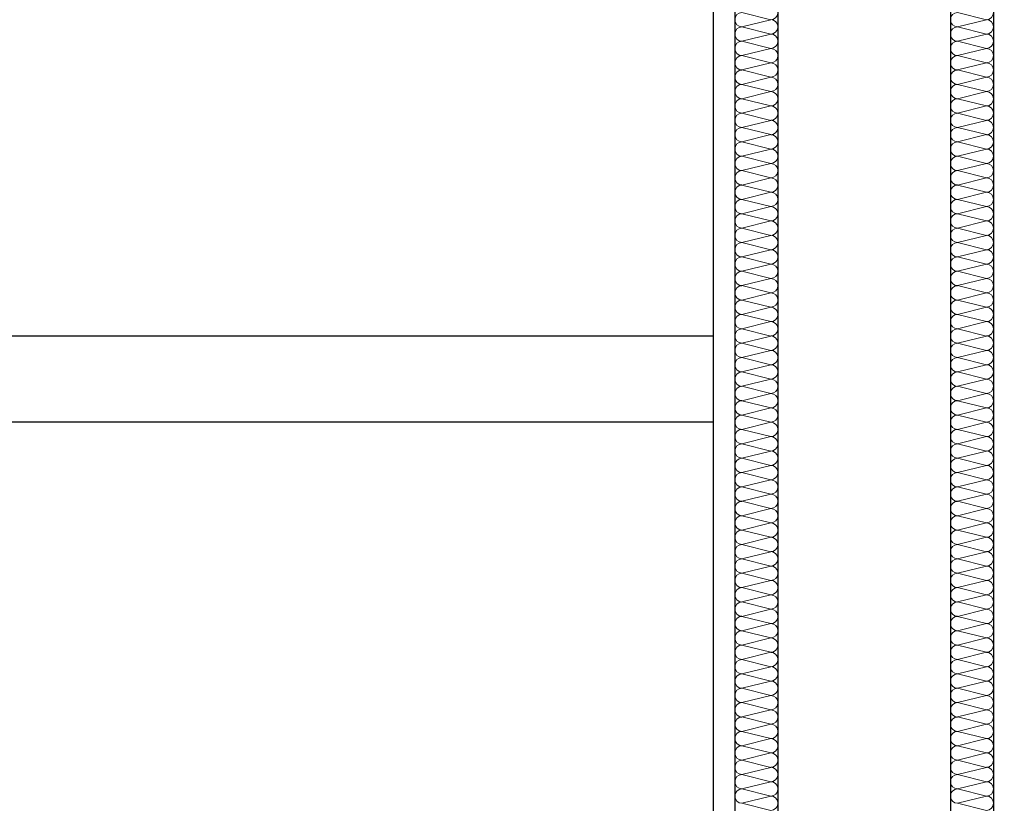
# Model space of a CAD drawing. Header units: metres. Extents: x -27.8 to 39.4, y -22.2 to 2.8.
# Tile 35 of 80: x 8 to 9.1, y -8.1 to -7.2. Entities that reach past the tile are written whole.
import ezdxf

# ---------------------------------------------------------------- set-up
doc = ezdxf.new("R2010")
doc.units = ezdxf.units.M
doc.header["$LTSCALE"] = 0.4
doc.header["$MEASUREMENT"] = 0
doc.layers.get('0').update_dxf_attribs({"color": 8, "lineweight": 9})
doc.layers.get('Defpoints').update_dxf_attribs({"color": 8, "lineweight": 9})
for name, color, linetype in [('Neubau_A-Installationswände', 8, 'Continuous'), ('Neubau_B-abgehängte Decke', 8, 'Continuous'), ('Neubau_T-Bemaßung', 8, 'Continuous')]:
    doc.layers.add(name, color=color, linetype=linetype)
doc.styles.add('ERSTELLTER_STIL_2', font='arial.ttf')
doc.dimstyles.new('ERSTELLTER_STIL__1', dxfattribs={"dimtxt": 0.0875, "dimasz": 0.059375, "dimexe": 0.18, "dimexo": 0.0625, "dimgap": 0, "dimtad": 1, "dimzin": 0, "dimdsep": 46, "dimtxsty": 'ERSTELLTER_STIL_2', "dimblk": 'ARROWHEAD_6', "dimblk1": 'ARROWHEAD_6', "dimblk2": 'ARROWHEAD_6', "dimcen": 0.09, "dimclrd": 7, "dimclre": 7, "dimclrt": 7, "dimazin": 0, "dimtfac": 1, "dimtdec": 4, "dimtmove": 0, "dimatfit": 3, "dimfxl": 1, "dimtolj": 1, "dimtzin": 0, "dimarcsym": 0})

# ---------------------------------------------------------------- blocks, each defined once
blk = doc.blocks.new('*X336', base_point=(4591.5834, -0.0469))
at = {"layer": 'Neubau_A-Installationswände', "color": 8, "linetype": 'Continuous', "lineweight": 9}
for p, q in [((4212.3622, 2.9198), (4212.3288, 2.9281)), ((4212.3622, 2.9198), (4212.3288, 2.9115)), ((4212.3622, 2.9031), (4212.3288, 2.9115)), ((4212.3622, 2.9031), (4212.3288, 2.8948)), ((4212.3622, 2.8865), (4212.3288, 2.8948)), ((4212.3622, 2.8865), (4212.3288, 2.8781)), ((4212.3622, 2.8698), (4212.3288, 2.8781)), ((4212.3622, 2.8698), (4212.3288, 2.8615)), ((4212.3622, 2.8531), (4212.3288, 2.8615)), ((4212.3622, 2.8531), (4212.3288, 2.8448)), ((4212.3622, 2.8365), (4212.3288, 2.8448)), ((4212.3622, 2.8365), (4212.3288, 2.8281)), ((4212.3622, 2.8198), (4212.3288, 2.8281)), ((4212.3622, 2.8198), (4212.3288, 2.8115)), ((4212.3622, 2.8031), (4212.3288, 2.8115)), ((4212.3622, 2.8031), (4212.3288, 2.7948)), ((4212.3622, 2.7865), (4212.3288, 2.7948)), ((4212.3622, 2.7865), (4212.3288, 2.7781)), ((4212.3622, 2.7698), (4212.3288, 2.7781)), ((4212.3622, 2.7698), (4212.3288, 2.7615)), ((4212.3622, 2.7531), (4212.3288, 2.7615)), ((4212.3622, 2.7531), (4212.3288, 2.7448)), ((4212.3622, 2.7365), (4212.3288, 2.7448)), ((4212.3622, 2.7365), (4212.3288, 2.7281)), ((4212.3622, 2.7198), (4212.3288, 2.7281)), ((4212.3622, 2.7198), (4212.3288, 2.7115)), ((4212.3622, 2.7031), (4212.3288, 2.7115)), ((4212.3622, 2.7031), (4212.3288, 2.6948)), ((4212.3622, 2.6865), (4212.3288, 2.6948)), ((4212.3622, 2.6865), (4212.3288, 2.6781)), ((4212.3622, 2.6698), (4212.3288, 2.6781)), ((4212.3622, 2.6698), (4212.3288, 2.6615)), ((4212.3622, 2.6531), (4212.3288, 2.6615)), ((4212.3622, 2.6531), (4212.3288, 2.6448)), ((4212.3622, 2.6365), (4212.3288, 2.6448)), ((4212.3622, 2.6365), (4212.3288, 2.6281)), ((4212.3622, 2.6198), (4212.3288, 2.6281)), ((4212.3622, 2.6198), (4212.3288, 2.6115)), ((4212.3622, 2.6031), (4212.3288, 2.6115)), ((4212.3622, 2.6031), (4212.3288, 2.5948)), ((4212.3622, 2.5865), (4212.3288, 2.5948)), ((4212.3622, 2.5865), (4212.3288, 2.5781)), ((4212.3622, 2.5698), (4212.3288, 2.5781)), ((4212.3622, 2.5698), (4212.3288, 2.5615)), ((4212.3622, 2.5531), (4212.3288, 2.5615)), ((4212.3622, 2.5531), (4212.3288, 2.5448)), ((4212.3622, 2.5365), (4212.3288, 2.5448)), ((4212.3622, 2.5365), (4212.3288, 2.5281)), ((4212.3622, 2.5198), (4212.3288, 2.5281)), ((4212.3622, 2.5198), (4212.3288, 2.5115)), ((4212.3622, 2.5031), (4212.3288, 2.5115)), ((4212.3622, 2.5031), (4212.3288, 2.4948)), ((4212.3622, 2.4865), (4212.3288, 2.4948)), ((4212.3622, 2.4865), (4212.3288, 2.4781)), ((4212.3622, 2.4698), (4212.3288, 2.4781)), ((4212.3622, 2.4698), (4212.3288, 2.4615)), ((4212.3622, 2.4531), (4212.3288, 2.4615)), ((4212.3622, 2.4531), (4212.3288, 2.4448)), ((4212.3622, 2.4365), (4212.3288, 2.4448)), ((4212.3622, 2.4365), (4212.3288, 2.4281)), ((4212.3622, 2.4198), (4212.3288, 2.4281)), ((4212.3622, 2.4198), (4212.3288, 2.4115)), ((4212.3622, 2.4031), (4212.3288, 2.4115)), ((4212.3622, 2.4031), (4212.3288, 2.3948)), ((4212.3622, 2.3865), (4212.3288, 2.3948)), ((4212.3622, 2.3865), (4212.3288, 2.3781)), ((4212.3622, 2.3698), (4212.3288, 2.3781)), ((4212.3622, 2.3698), (4212.3288, 2.3615)), ((4212.3622, 2.3531), (4212.3288, 2.3615)), ((4212.3622, 2.3531), (4212.3288, 2.3448)), ((4212.3622, 2.3365), (4212.3288, 2.3448)), ((4212.3622, 2.3365), (4212.3288, 2.3281)), ((4212.3622, 2.3198), (4212.3288, 2.3281)), ((4212.3622, 2.3198), (4212.3288, 2.3115)), ((4212.3622, 2.3031), (4212.3288, 2.3115)), ((4212.3622, 2.3031), (4212.3288, 2.2948)), ((4212.3622, 2.2865), (4212.3288, 2.2948)), ((4212.3622, 2.2865), (4212.3288, 2.2781)), ((4212.3622, 2.2698), (4212.3288, 2.2781)), ((4212.3622, 2.2698), (4212.3288, 2.2615)), ((4212.3622, 2.2531), (4212.3288, 2.2615)), ((4212.3622, 2.2531), (4212.3288, 2.2448)), ((4212.3622, 2.2365), (4212.3288, 2.2448)), ((4212.3622, 2.2365), (4212.3288, 2.2281)), ((4212.3622, 2.2198), (4212.3288, 2.2281)), ((4212.3622, 2.2198), (4212.3288, 2.2115)), ((4212.3622, 2.2031), (4212.3288, 2.2115)), ((4212.3622, 2.2031), (4212.3288, 2.1948)), ((4212.3622, 2.1865), (4212.3288, 2.1948)), ((4212.3622, 2.1865), (4212.3288, 2.1781)), ((4212.3622, 2.1698), (4212.3288, 2.1781)), ((4212.3622, 2.1698), (4212.3288, 2.1615)), ((4212.3622, 2.1531), (4212.3288, 2.1615)), ((4212.3622, 2.1531), (4212.3288, 2.1448)), ((4212.3622, 2.1365), (4212.3288, 2.1448)), ((4212.3622, 2.1365), (4212.3288, 2.1281)), ((4212.3622, 2.1198), (4212.3288, 2.1281)), ((4212.3622, 2.1198), (4212.3288, 2.1115)), ((4212.3622, 2.1031), (4212.3288, 2.1115)), ((4212.3622, 2.1031), (4212.3288, 2.0948)), ((4212.3622, 2.0865), (4212.3288, 2.0948)), ((4212.3622, 2.0865), (4212.3288, 2.0781)), ((4212.3622, 2.0698), (4212.3288, 2.0781)), ((4212.3622, 2.0698), (4212.3288, 2.0615)), ((4212.3622, 2.0531), (4212.3288, 2.0615)), ((4212.3622, 2.0531), (4212.3288, 2.0448)), ((4212.3622, 2.0365), (4212.3288, 2.0448)), ((4212.3622, 2.0365), (4212.3288, 2.0281)), ((4212.3622, 2.0198), (4212.3288, 2.0281)), ((4212.3622, 2.0198), (4212.3288, 2.0115)), ((4212.3622, 2.0031), (4212.3288, 2.0115))]:
    blk.add_line(p, q, dxfattribs=at)
for centre, start, end in [((4212.3288, 2.9198), 90, 180), ((4212.3622, 2.9281), 270, 0), ((4212.3288, 2.9198), 180, 270), ((4212.3622, 2.9115), 0, 90), ((4212.3288, 2.9031), 90, 180), ((4212.3288, 2.9031), 180, 270), ((4212.3622, 2.9115), 270, 0), ((4212.3622, 2.8948), 0, 90), ((4212.3288, 2.8865), 90, 180), ((4212.3622, 2.8948), 270, 0), ((4212.3288, 2.8865), 180, 270), ((4212.3288, 2.8698), 90, 180), ((4212.3622, 2.8781), 0, 90), ((4212.3622, 2.8781), 270, 0), ((4212.3288, 2.8698), 180, 270), ((4212.3622, 2.8615), 0, 90), ((4212.3288, 2.8531), 90, 180), ((4212.3622, 2.8615), 270, 0), ((4212.3288, 2.8531), 180, 270), ((4212.3288, 2.8365), 90, 180), ((4212.3622, 2.8448), 0, 90), ((4212.3622, 2.8448), 270, 0), ((4212.3288, 2.8365), 180, 270), ((4212.3622, 2.8281), 0, 90), ((4212.3288, 2.8198), 90, 180), ((4212.3622, 2.8281), 270, 0), ((4212.3288, 2.8198), 180, 270), ((4212.3288, 2.8031), 90, 180), ((4212.3622, 2.8115), 0, 90), ((4212.3622, 2.8115), 270, 0), ((4212.3288, 2.8031), 180, 270), ((4212.3622, 2.7948), 0, 90), ((4212.3288, 2.7865), 90, 180), ((4212.3288, 2.7865), 180, 270), ((4212.3622, 2.7948), 270, 0), ((4212.3622, 2.7781), 0, 90), ((4212.3288, 2.7698), 90, 180), ((4212.3622, 2.7781), 270, 0), ((4212.3288, 2.7698), 180, 270), ((4212.3622, 2.7615), 0, 90), ((4212.3288, 2.7531), 90, 180), ((4212.3288, 2.7531), 180, 270), ((4212.3622, 2.7615), 270, 0), ((4212.3622, 2.7448), 0, 90), ((4212.3288, 2.7365), 90, 180), ((4212.3622, 2.7448), 270, 0), ((4212.3288, 2.7365), 180, 270), ((4212.3622, 2.7281), 0, 90), ((4212.3288, 2.7198), 90, 180), ((4212.3288, 2.7198), 180, 270), ((4212.3622, 2.7281), 270, 0), ((4212.3622, 2.7115), 0, 90), ((4212.3288, 2.7031), 90, 180), ((4212.3622, 2.7115), 270, 0), ((4212.3288, 2.7031), 180, 270), ((4212.3288, 2.6865), 90, 180), ((4212.3622, 2.6948), 0, 90), ((4212.3622, 2.6948), 270, 0), ((4212.3288, 2.6865), 180, 270), ((4212.3622, 2.6781), 0, 90), ((4212.3288, 2.6698), 90, 180), ((4212.3622, 2.6781), 270, 0), ((4212.3288, 2.6698), 180, 270), ((4212.3288, 2.6531), 90, 180), ((4212.3622, 2.6615), 0, 90), ((4212.3622, 2.6615), 270, 0), ((4212.3288, 2.6531), 180, 270), ((4212.3622, 2.6448), 0, 90), ((4212.3288, 2.6365), 90, 180), ((4212.3622, 2.6448), 270, 0), ((4212.3288, 2.6365), 180, 270), ((4212.3288, 2.6198), 90, 180), ((4212.3622, 2.6281), 0, 90), ((4212.3622, 2.6281), 270, 0), ((4212.3288, 2.6198), 180, 270), ((4212.3622, 2.6115), 0, 90), ((4212.3288, 2.6031), 90, 180), ((4212.3622, 2.6115), 270, 0), ((4212.3288, 2.6031), 180, 270), ((4212.3288, 2.5865), 90, 180), ((4212.3622, 2.5948), 0, 90), ((4212.3622, 2.5948), 270, 0), ((4212.3288, 2.5865), 180, 270), ((4212.3622, 2.5781), 0, 90), ((4212.3288, 2.5698), 90, 180), ((4212.3288, 2.5698), 180, 270), ((4212.3622, 2.5781), 270, 0), ((4212.3622, 2.5615), 0, 90), ((4212.3288, 2.5531), 90, 180), ((4212.3622, 2.5615), 270, 0), ((4212.3288, 2.5531), 180, 270), ((4212.3622, 2.5448), 0, 90), ((4212.3288, 2.5365), 90, 180), ((4212.3288, 2.5365), 180, 270), ((4212.3622, 2.5448), 270, 0), ((4212.3622, 2.5281), 0, 90), ((4212.3288, 2.5198), 90, 180), ((4212.3622, 2.5281), 270, 0), ((4212.3288, 2.5198), 180, 270), ((4212.3622, 2.5115), 0, 90), ((4212.3288, 2.5031), 90, 180), ((4212.3288, 2.5031), 180, 270), ((4212.3622, 2.5115), 270, 0), ((4212.3622, 2.4948), 0, 90), ((4212.3288, 2.4865), 90, 180), ((4212.3622, 2.4948), 270, 0), ((4212.3288, 2.4865), 180, 270), ((4212.3288, 2.4698), 90, 180), ((4212.3622, 2.4781), 0, 90), ((4212.3622, 2.4781), 270, 0), ((4212.3288, 2.4698), 180, 270), ((4212.3622, 2.4615), 0, 90), ((4212.3288, 2.4531), 90, 180), ((4212.3622, 2.4615), 270, 0), ((4212.3288, 2.4531), 180, 270), ((4212.3288, 2.4365), 90, 180), ((4212.3622, 2.4448), 0, 90), ((4212.3622, 2.4448), 270, 0), ((4212.3288, 2.4365), 180, 270), ((4212.3622, 2.4281), 0, 90), ((4212.3288, 2.4198), 90, 180), ((4212.3622, 2.4281), 270, 0), ((4212.3288, 2.4198), 180, 270), ((4212.3288, 2.4031), 90, 180), ((4212.3622, 2.4115), 0, 90), ((4212.3622, 2.4115), 270, 0), ((4212.3288, 2.4031), 180, 270), ((4212.3622, 2.3948), 0, 90), ((4212.3288, 2.3865), 90, 180), ((4212.3288, 2.3865), 180, 270), ((4212.3622, 2.3948), 270, 0), ((4212.3622, 2.3781), 0, 90), ((4212.3288, 2.3698), 90, 180), ((4212.3622, 2.3781), 270, 0), ((4212.3288, 2.3698), 180, 270), ((4212.3622, 2.3615), 0, 90), ((4212.3288, 2.3531), 90, 180), ((4212.3288, 2.3531), 180, 270), ((4212.3622, 2.3615), 270, 0), ((4212.3622, 2.3448), 0, 90), ((4212.3288, 2.3365), 90, 180), ((4212.3622, 2.3448), 270, 0), ((4212.3288, 2.3365), 180, 270), ((4212.3622, 2.3281), 0, 90), ((4212.3288, 2.3198), 90, 180), ((4212.3288, 2.3198), 180, 270), ((4212.3622, 2.3281), 270, 0), ((4212.3622, 2.3115), 0, 90), ((4212.3288, 2.3031), 90, 180), ((4212.3622, 2.3115), 270, 0), ((4212.3288, 2.3031), 180, 270), ((4212.3622, 2.2948), 0, 90), ((4212.3288, 2.2865), 90, 180), ((4212.3288, 2.2865), 180, 270), ((4212.3622, 2.2948), 270, 0), ((4212.3622, 2.2781), 0, 90), ((4212.3288, 2.2698), 90, 180), ((4212.3622, 2.2781), 270, 0), ((4212.3288, 2.2698), 180, 270), ((4212.3288, 2.2531), 90, 180), ((4212.3622, 2.2615), 0, 90), ((4212.3622, 2.2615), 270, 0), ((4212.3288, 2.2531), 180, 270), ((4212.3622, 2.2448), 0, 90), ((4212.3288, 2.2365), 90, 180), ((4212.3622, 2.2448), 270, 0), ((4212.3288, 2.2365), 180, 270), ((4212.3288, 2.2198), 90, 180), ((4212.3622, 2.2281), 0, 90), ((4212.3622, 2.2281), 270, 0), ((4212.3288, 2.2198), 180, 270), ((4212.3622, 2.2115), 0, 90), ((4212.3288, 2.2031), 90, 180), ((4212.3622, 2.2115), 270, 0), ((4212.3288, 2.2031), 180, 270), ((4212.3288, 2.1865), 90, 180), ((4212.3622, 2.1948), 0, 90), ((4212.3622, 2.1948), 270, 0), ((4212.3288, 2.1865), 180, 270), ((4212.3622, 2.1781), 0, 90), ((4212.3288, 2.1698), 90, 180), ((4212.3288, 2.1698), 180, 270), ((4212.3622, 2.1781), 270, 0), ((4212.3622, 2.1615), 0, 90), ((4212.3288, 2.1531), 90, 180), ((4212.3622, 2.1615), 270, 0), ((4212.3288, 2.1531), 180, 270), ((4212.3622, 2.1448), 0, 90), ((4212.3288, 2.1365), 90, 180), ((4212.3288, 2.1365), 180, 270), ((4212.3622, 2.1448), 270, 0), ((4212.3622, 2.1281), 0, 90), ((4212.3288, 2.1198), 90, 180), ((4212.3622, 2.1281), 270, 0), ((4212.3288, 2.1198), 180, 270), ((4212.3622, 2.1115), 0, 90), ((4212.3288, 2.1031), 90, 180), ((4212.3288, 2.1031), 180, 270), ((4212.3622, 2.1115), 270, 0), ((4212.3622, 2.0948), 0, 90), ((4212.3288, 2.0865), 90, 180), ((4212.3622, 2.0948), 270, 0), ((4212.3288, 2.0865), 180, 270), ((4212.3288, 2.0698), 90, 180), ((4212.3622, 2.0781), 0, 90), ((4212.3622, 2.0781), 270, 0), ((4212.3288, 2.0698), 180, 270), ((4212.3622, 2.0615), 0, 90), ((4212.3288, 2.0531), 90, 180), ((4212.3622, 2.0615), 270, 0), ((4212.3288, 2.0531), 180, 270), ((4212.3288, 2.0365), 90, 180), ((4212.3622, 2.0448), 0, 90), ((4212.3622, 2.0448), 270, 0), ((4212.3288, 2.0365), 180, 270), ((4212.3622, 2.0281), 0, 90), ((4212.3288, 2.0198), 90, 180), ((4212.3622, 2.0281), 270, 0), ((4212.3288, 2.0198), 180, 270), ((4212.3622, 2.0115), 0, 90), ((4212.3622, 2.0115), 270, 0)]:
    blk.add_arc(centre, 0.00833, start, end, dxfattribs=at)
blk = doc.blocks.new('*X337', base_point=(4591.5834, -0.0469))
at = {"layer": 'Neubau_A-Installationswände', "color": 8, "linetype": 'Continuous', "lineweight": 9}
for p, q in [((4212.1122, 2.9198), (4212.0788, 2.9281)), ((4212.1122, 2.9198), (4212.0788, 2.9115)), ((4212.1122, 2.9031), (4212.0788, 2.9115)), ((4212.1122, 2.9031), (4212.0788, 2.8948)), ((4212.1122, 2.8865), (4212.0788, 2.8948)), ((4212.1122, 2.8865), (4212.0788, 2.8781)), ((4212.1122, 2.8698), (4212.0788, 2.8781)), ((4212.1122, 2.8698), (4212.0788, 2.8615)), ((4212.1122, 2.8531), (4212.0788, 2.8615)), ((4212.1122, 2.8531), (4212.0788, 2.8448)), ((4212.1122, 2.8365), (4212.0788, 2.8448)), ((4212.1122, 2.8365), (4212.0788, 2.8281)), ((4212.1122, 2.8198), (4212.0788, 2.8281)), ((4212.1122, 2.8198), (4212.0788, 2.8115)), ((4212.1122, 2.8031), (4212.0788, 2.8115)), ((4212.1122, 2.8031), (4212.0788, 2.7948)), ((4212.1122, 2.7865), (4212.0788, 2.7948)), ((4212.1122, 2.7865), (4212.0788, 2.7781)), ((4212.1122, 2.7698), (4212.0788, 2.7781)), ((4212.1122, 2.7698), (4212.0788, 2.7615)), ((4212.1122, 2.7531), (4212.0788, 2.7615)), ((4212.1122, 2.7531), (4212.0788, 2.7448)), ((4212.1122, 2.7365), (4212.0788, 2.7448)), ((4212.1122, 2.7365), (4212.0788, 2.7281)), ((4212.1122, 2.7198), (4212.0788, 2.7281)), ((4212.1122, 2.7198), (4212.0788, 2.7115)), ((4212.1122, 2.7031), (4212.0788, 2.7115)), ((4212.1122, 2.7031), (4212.0788, 2.6948)), ((4212.1122, 2.6865), (4212.0788, 2.6948)), ((4212.1122, 2.6865), (4212.0788, 2.6781)), ((4212.1122, 2.6698), (4212.0788, 2.6781)), ((4212.1122, 2.6698), (4212.0788, 2.6615)), ((4212.1122, 2.6531), (4212.0788, 2.6615)), ((4212.1122, 2.6531), (4212.0788, 2.6448)), ((4212.1122, 2.6365), (4212.0788, 2.6448)), ((4212.1122, 2.6365), (4212.0788, 2.6281)), ((4212.1122, 2.6198), (4212.0788, 2.6281)), ((4212.1122, 2.6198), (4212.0788, 2.6115)), ((4212.1122, 2.6031), (4212.0788, 2.6115)), ((4212.1122, 2.6031), (4212.0788, 2.5948)), ((4212.1122, 2.5865), (4212.0788, 2.5948)), ((4212.1122, 2.5865), (4212.0788, 2.5781)), ((4212.1122, 2.5698), (4212.0788, 2.5781)), ((4212.1122, 2.5698), (4212.0788, 2.5615)), ((4212.1122, 2.5531), (4212.0788, 2.5615)), ((4212.1122, 2.5531), (4212.0788, 2.5448)), ((4212.1122, 2.5365), (4212.0788, 2.5448)), ((4212.1122, 2.5365), (4212.0788, 2.5281)), ((4212.1122, 2.5198), (4212.0788, 2.5281)), ((4212.1122, 2.5198), (4212.0788, 2.5115)), ((4212.1122, 2.5031), (4212.0788, 2.5115)), ((4212.1122, 2.5031), (4212.0788, 2.4948)), ((4212.1122, 2.4865), (4212.0788, 2.4948)), ((4212.1122, 2.4865), (4212.0788, 2.4781)), ((4212.1122, 2.4698), (4212.0788, 2.4781)), ((4212.1122, 2.4698), (4212.0788, 2.4615)), ((4212.1122, 2.4531), (4212.0788, 2.4615)), ((4212.1122, 2.4531), (4212.0788, 2.4448)), ((4212.1122, 2.4365), (4212.0788, 2.4448)), ((4212.1122, 2.4365), (4212.0788, 2.4281)), ((4212.1122, 2.4198), (4212.0788, 2.4281)), ((4212.1122, 2.4198), (4212.0788, 2.4115)), ((4212.1122, 2.4031), (4212.0788, 2.4115)), ((4212.1122, 2.4031), (4212.0788, 2.3948)), ((4212.1122, 2.3865), (4212.0788, 2.3948)), ((4212.1122, 2.3865), (4212.0788, 2.3781)), ((4212.1122, 2.3698), (4212.0788, 2.3781)), ((4212.1122, 2.3698), (4212.0788, 2.3615)), ((4212.1122, 2.3531), (4212.0788, 2.3615)), ((4212.1122, 2.3531), (4212.0788, 2.3448)), ((4212.1122, 2.3365), (4212.0788, 2.3448)), ((4212.1122, 2.3365), (4212.0788, 2.3281)), ((4212.1122, 2.3198), (4212.0788, 2.3281)), ((4212.1122, 2.3198), (4212.0788, 2.3115)), ((4212.1122, 2.3031), (4212.0788, 2.3115)), ((4212.1122, 2.3031), (4212.0788, 2.2948)), ((4212.1122, 2.2865), (4212.0788, 2.2948)), ((4212.1122, 2.2865), (4212.0788, 2.2781)), ((4212.1122, 2.2698), (4212.0788, 2.2781)), ((4212.1122, 2.2698), (4212.0788, 2.2615)), ((4212.1122, 2.2531), (4212.0788, 2.2615)), ((4212.1122, 2.2531), (4212.0788, 2.2448)), ((4212.1122, 2.2365), (4212.0788, 2.2448)), ((4212.1122, 2.2365), (4212.0788, 2.2281)), ((4212.1122, 2.2198), (4212.0788, 2.2281)), ((4212.1122, 2.2198), (4212.0788, 2.2115)), ((4212.1122, 2.2031), (4212.0788, 2.2115)), ((4212.1122, 2.2031), (4212.0788, 2.1948)), ((4212.1122, 2.1865), (4212.0788, 2.1948)), ((4212.1122, 2.1865), (4212.0788, 2.1781)), ((4212.1122, 2.1698), (4212.0788, 2.1781)), ((4212.1122, 2.1698), (4212.0788, 2.1615)), ((4212.1122, 2.1531), (4212.0788, 2.1615)), ((4212.1122, 2.1531), (4212.0788, 2.1448)), ((4212.1122, 2.1365), (4212.0788, 2.1448)), ((4212.1122, 2.1365), (4212.0788, 2.1281)), ((4212.1122, 2.1198), (4212.0788, 2.1281)), ((4212.1122, 2.1198), (4212.0788, 2.1115)), ((4212.1122, 2.1031), (4212.0788, 2.1115)), ((4212.1122, 2.1031), (4212.0788, 2.0948)), ((4212.1122, 2.0865), (4212.0788, 2.0948)), ((4212.1122, 2.0865), (4212.0788, 2.0781)), ((4212.1122, 2.0698), (4212.0788, 2.0781)), ((4212.1122, 2.0698), (4212.0788, 2.0615)), ((4212.1122, 2.0531), (4212.0788, 2.0615)), ((4212.1122, 2.0531), (4212.0788, 2.0448)), ((4212.1122, 2.0365), (4212.0788, 2.0448)), ((4212.1122, 2.0365), (4212.0788, 2.0281)), ((4212.1122, 2.0198), (4212.0788, 2.0281)), ((4212.1122, 2.0198), (4212.0788, 2.0115)), ((4212.1122, 2.0031), (4212.0788, 2.0115))]:
    blk.add_line(p, q, dxfattribs=at)
for centre, start, end in [((4212.0788, 2.9198), 90, 180), ((4212.1122, 2.9281), 270, 0), ((4212.0788, 2.9198), 180, 270), ((4212.1122, 2.9115), 0, 90), ((4212.0788, 2.9031), 90, 180), ((4212.0788, 2.9031), 180, 270), ((4212.1122, 2.9115), 270, 0), ((4212.1122, 2.8948), 0, 90), ((4212.0788, 2.8865), 90, 180), ((4212.1122, 2.8948), 270, 0), ((4212.0788, 2.8865), 180, 270), ((4212.0788, 2.8698), 90, 180), ((4212.1122, 2.8781), 0, 90), ((4212.1122, 2.8781), 270, 0), ((4212.0788, 2.8698), 180, 270), ((4212.1122, 2.8615), 0, 90), ((4212.0788, 2.8531), 90, 180), ((4212.1122, 2.8615), 270, 0), ((4212.0788, 2.8531), 180, 270), ((4212.0788, 2.8365), 90, 180), ((4212.1122, 2.8448), 0, 90), ((4212.1122, 2.8448), 270, 0), ((4212.0788, 2.8365), 180, 270), ((4212.1122, 2.8281), 0, 90), ((4212.0788, 2.8198), 90, 180), ((4212.1122, 2.8281), 270, 0), ((4212.0788, 2.8198), 180, 270), ((4212.0788, 2.8031), 90, 180), ((4212.1122, 2.8115), 0, 90), ((4212.1122, 2.8115), 270, 0), ((4212.0788, 2.8031), 180, 270), ((4212.1122, 2.7948), 0, 90), ((4212.0788, 2.7865), 90, 180), ((4212.0788, 2.7865), 180, 270), ((4212.1122, 2.7948), 270, 0), ((4212.1122, 2.7781), 0, 90), ((4212.0788, 2.7698), 90, 180), ((4212.1122, 2.7781), 270, 0), ((4212.0788, 2.7698), 180, 270), ((4212.1122, 2.7615), 0, 90), ((4212.0788, 2.7531), 90, 180), ((4212.0788, 2.7531), 180, 270), ((4212.1122, 2.7615), 270, 0), ((4212.1122, 2.7448), 0, 90), ((4212.0788, 2.7365), 90, 180), ((4212.1122, 2.7448), 270, 0), ((4212.0788, 2.7365), 180, 270), ((4212.1122, 2.7281), 0, 90), ((4212.0788, 2.7198), 90, 180), ((4212.0788, 2.7198), 180, 270), ((4212.1122, 2.7281), 270, 0), ((4212.1122, 2.7115), 0, 90), ((4212.0788, 2.7031), 90, 180), ((4212.1122, 2.7115), 270, 0), ((4212.0788, 2.7031), 180, 270), ((4212.0788, 2.6865), 90, 180), ((4212.1122, 2.6948), 0, 90), ((4212.1122, 2.6948), 270, 0), ((4212.0788, 2.6865), 180, 270), ((4212.1122, 2.6781), 0, 90), ((4212.0788, 2.6698), 90, 180), ((4212.1122, 2.6781), 270, 0), ((4212.0788, 2.6698), 180, 270), ((4212.0788, 2.6531), 90, 180), ((4212.1122, 2.6615), 0, 90), ((4212.1122, 2.6615), 270, 0), ((4212.0788, 2.6531), 180, 270), ((4212.1122, 2.6448), 0, 90), ((4212.0788, 2.6365), 90, 180), ((4212.1122, 2.6448), 270, 0), ((4212.0788, 2.6365), 180, 270), ((4212.0788, 2.6198), 90, 180), ((4212.1122, 2.6281), 0, 90), ((4212.1122, 2.6281), 270, 0), ((4212.0788, 2.6198), 180, 270), ((4212.1122, 2.6115), 0, 90), ((4212.0788, 2.6031), 90, 180), ((4212.1122, 2.6115), 270, 0), ((4212.0788, 2.6031), 180, 270), ((4212.0788, 2.5865), 90, 180), ((4212.1122, 2.5948), 0, 90), ((4212.1122, 2.5948), 270, 0), ((4212.0788, 2.5865), 180, 270), ((4212.1122, 2.5781), 0, 90), ((4212.0788, 2.5698), 90, 180), ((4212.0788, 2.5698), 180, 270), ((4212.1122, 2.5781), 270, 0), ((4212.1122, 2.5615), 0, 90), ((4212.0788, 2.5531), 90, 180), ((4212.1122, 2.5615), 270, 0), ((4212.0788, 2.5531), 180, 270), ((4212.1122, 2.5448), 0, 90), ((4212.0788, 2.5365), 90, 180), ((4212.0788, 2.5365), 180, 270), ((4212.1122, 2.5448), 270, 0), ((4212.1122, 2.5281), 0, 90), ((4212.0788, 2.5198), 90, 180), ((4212.1122, 2.5281), 270, 0), ((4212.0788, 2.5198), 180, 270), ((4212.1122, 2.5115), 0, 90), ((4212.0788, 2.5031), 90, 180), ((4212.0788, 2.5031), 180, 270), ((4212.1122, 2.5115), 270, 0), ((4212.1122, 2.4948), 0, 90), ((4212.0788, 2.4865), 90, 180), ((4212.1122, 2.4948), 270, 0), ((4212.0788, 2.4865), 180, 270), ((4212.0788, 2.4698), 90, 180), ((4212.1122, 2.4781), 0, 90), ((4212.1122, 2.4781), 270, 0), ((4212.0788, 2.4698), 180, 270), ((4212.1122, 2.4615), 0, 90), ((4212.0788, 2.4531), 90, 180), ((4212.1122, 2.4615), 270, 0), ((4212.0788, 2.4531), 180, 270), ((4212.0788, 2.4365), 90, 180), ((4212.1122, 2.4448), 0, 90), ((4212.1122, 2.4448), 270, 0), ((4212.0788, 2.4365), 180, 270), ((4212.1122, 2.4281), 0, 90), ((4212.0788, 2.4198), 90, 180), ((4212.1122, 2.4281), 270, 0), ((4212.0788, 2.4198), 180, 270), ((4212.0788, 2.4031), 90, 180), ((4212.1122, 2.4115), 0, 90), ((4212.1122, 2.4115), 270, 0), ((4212.0788, 2.4031), 180, 270), ((4212.1122, 2.3948), 0, 90), ((4212.0788, 2.3865), 90, 180), ((4212.0788, 2.3865), 180, 270), ((4212.1122, 2.3948), 270, 0), ((4212.1122, 2.3781), 0, 90), ((4212.0788, 2.3698), 90, 180), ((4212.1122, 2.3781), 270, 0), ((4212.0788, 2.3698), 180, 270), ((4212.1122, 2.3615), 0, 90), ((4212.0788, 2.3531), 90, 180), ((4212.0788, 2.3531), 180, 270), ((4212.1122, 2.3615), 270, 0), ((4212.1122, 2.3448), 0, 90), ((4212.0788, 2.3365), 90, 180), ((4212.1122, 2.3448), 270, 0), ((4212.0788, 2.3365), 180, 270), ((4212.1122, 2.3281), 0, 90), ((4212.0788, 2.3198), 90, 180), ((4212.0788, 2.3198), 180, 270), ((4212.1122, 2.3281), 270, 0), ((4212.1122, 2.3115), 0, 90), ((4212.0788, 2.3031), 90, 180), ((4212.1122, 2.3115), 270, 0), ((4212.0788, 2.3031), 180, 270), ((4212.1122, 2.2948), 0, 90), ((4212.0788, 2.2865), 90, 180), ((4212.0788, 2.2865), 180, 270), ((4212.1122, 2.2948), 270, 0), ((4212.1122, 2.2781), 0, 90), ((4212.0788, 2.2698), 90, 180), ((4212.1122, 2.2781), 270, 0), ((4212.0788, 2.2698), 180, 270), ((4212.0788, 2.2531), 90, 180), ((4212.1122, 2.2615), 0, 90), ((4212.1122, 2.2615), 270, 0), ((4212.0788, 2.2531), 180, 270), ((4212.1122, 2.2448), 0, 90), ((4212.0788, 2.2365), 90, 180), ((4212.1122, 2.2448), 270, 0), ((4212.0788, 2.2365), 180, 270), ((4212.0788, 2.2198), 90, 180), ((4212.1122, 2.2281), 0, 90), ((4212.1122, 2.2281), 270, 0), ((4212.0788, 2.2198), 180, 270), ((4212.1122, 2.2115), 0, 90), ((4212.0788, 2.2031), 90, 180), ((4212.1122, 2.2115), 270, 0), ((4212.0788, 2.2031), 180, 270), ((4212.0788, 2.1865), 90, 180), ((4212.1122, 2.1948), 0, 90), ((4212.1122, 2.1948), 270, 0), ((4212.0788, 2.1865), 180, 270), ((4212.1122, 2.1781), 0, 90), ((4212.0788, 2.1698), 90, 180), ((4212.0788, 2.1698), 180, 270), ((4212.1122, 2.1781), 270, 0), ((4212.1122, 2.1615), 0, 90), ((4212.0788, 2.1531), 90, 180), ((4212.1122, 2.1615), 270, 0), ((4212.0788, 2.1531), 180, 270), ((4212.1122, 2.1448), 0, 90), ((4212.0788, 2.1365), 90, 180), ((4212.0788, 2.1365), 180, 270), ((4212.1122, 2.1448), 270, 0), ((4212.1122, 2.1281), 0, 90), ((4212.0788, 2.1198), 90, 180), ((4212.1122, 2.1281), 270, 0), ((4212.0788, 2.1198), 180, 270), ((4212.1122, 2.1115), 0, 90), ((4212.0788, 2.1031), 90, 180), ((4212.0788, 2.1031), 180, 270), ((4212.1122, 2.1115), 270, 0), ((4212.1122, 2.0948), 0, 90), ((4212.0788, 2.0865), 90, 180), ((4212.1122, 2.0948), 270, 0), ((4212.0788, 2.0865), 180, 270), ((4212.0788, 2.0698), 90, 180), ((4212.1122, 2.0781), 0, 90), ((4212.1122, 2.0781), 270, 0), ((4212.0788, 2.0698), 180, 270), ((4212.1122, 2.0615), 0, 90), ((4212.0788, 2.0531), 90, 180), ((4212.1122, 2.0615), 270, 0), ((4212.0788, 2.0531), 180, 270), ((4212.0788, 2.0365), 90, 180), ((4212.1122, 2.0448), 0, 90), ((4212.1122, 2.0448), 270, 0), ((4212.0788, 2.0365), 180, 270), ((4212.1122, 2.0281), 0, 90), ((4212.0788, 2.0198), 90, 180), ((4212.1122, 2.0281), 270, 0), ((4212.0788, 2.0198), 180, 270), ((4212.1122, 2.0115), 0, 90), ((4212.1122, 2.0115), 270, 0)]:
    blk.add_arc(centre, 0.00833, start, end, dxfattribs=at)
blk = doc.blocks.new('ARROWHEAD_6')
at = {"color": 0, "linetype": 'Continuous', "lineweight": 0}
for p, q in [((-0.5, -0.5), (0.5, 0.5)), ((0, 0), (-1, 0))]:
    blk.add_line(p, q, dxfattribs=at)
blk = doc.blocks.new('*D398')
at = {"layer": 'Defpoints', "color": 0, "linetype": 'Continuous', "transparency": 16777216}
for p in [(11.5331, -6.495), (23.73, -6.495), (-0.3, -10.355)]:
    blk.add_point(p, dxfattribs=at)
at = {"layer": 'Neubau_T-Bemaßung', "linetype": 'Continuous', "lineweight": -2, "transparency": 16777216}
for p, q in [((23.6675, -6.495), (11.3531, -6.495)), ((11.5331, -6.5544), (11.5331, -8.3149)), ((11.5331, -10.2956), (11.5331, -8.5421)), ((-0.2375, -10.355), (11.7131, -10.355))]:
    blk.add_line(p, q, dxfattribs=at)
at = {"layer": 'Neubau_T-Bemaßung', "linetype": 'Continuous', "lineweight": -2, "transparency": 16777216, "xscale": 0.059375, "yscale": 0.059375, "zscale": 0.059375}
for p, rotation in [((11.5331, -6.495), 90), ((11.5331, -10.355), 270)]:
    blk.add_blockref('ARROWHEAD_6', p, dxfattribs=dict(at, rotation=rotation))
at = {"layer": 'Neubau_T-Bemaßung', "linetype": 'Continuous', "transparency": 16777216, "insert": (11.5331, -8.4285), "char_height": 0.0875, "attachment_point": 5, "rotation": 90, "style": 'ERSTELLTER_STIL_2'}
blk.add_mtext('\\A1;3.86', dxfattribs=at)
blk = doc.blocks.new('*D406')
at = {"layer": 'Defpoints', "color": 0, "linetype": 'Continuous', "transparency": 16777216}
for p in [(1.5934, -6.825), (7.9525, -6.825), (33.092, -10.175)]:
    blk.add_point(p, dxfattribs=at)
at = {"layer": 'Neubau_T-Bemaßung', "linetype": 'Continuous', "lineweight": -2, "transparency": 16777216}
for p, q in [((7.89, -6.825), (1.4134, -6.825)), ((1.5934, -6.8844), (1.5934, -8.3896)), ((1.5934, -10.1156), (1.5934, -8.6174)), ((33.0295, -10.175), (1.4134, -10.175))]:
    blk.add_line(p, q, dxfattribs=at)
at = {"layer": 'Neubau_T-Bemaßung', "linetype": 'Continuous', "lineweight": -2, "transparency": 16777216, "xscale": 0.059375, "yscale": 0.059375, "zscale": 0.059375}
for p, rotation in [((1.5934, -6.825), 90), ((1.5934, -10.175), 270)]:
    blk.add_blockref('ARROWHEAD_6', p, dxfattribs=dict(at, rotation=rotation))
at = {"layer": 'Neubau_T-Bemaßung', "linetype": 'Continuous', "transparency": 16777216, "insert": (1.5934, -8.5035), "char_height": 0.0875, "attachment_point": 5, "rotation": 90, "style": 'ERSTELLTER_STIL_2'}
blk.add_mtext('\\A1;3.35', dxfattribs=at)
blk = doc.blocks.new('*D418')
at = {"layer": 'Defpoints', "color": 0, "linetype": 'Continuous', "transparency": 16777216}
for p in [(1.9434, -6.495), (23.73, -6.495), (-0.3, -10.355)]:
    blk.add_point(p, dxfattribs=at)
at = {"layer": 'Neubau_T-Bemaßung', "linetype": 'Continuous', "lineweight": -2, "transparency": 16777216}
for p, q in [((23.6675, -6.495), (1.7634, -6.495)), ((1.9434, -6.5544), (1.9434, -8.3149)), ((1.9434, -10.2956), (1.9434, -8.5421)), ((-0.2375, -10.355), (2.1234, -10.355))]:
    blk.add_line(p, q, dxfattribs=at)
at = {"layer": 'Neubau_T-Bemaßung', "linetype": 'Continuous', "lineweight": -2, "transparency": 16777216, "xscale": 0.059375, "yscale": 0.059375, "zscale": 0.059375}
for p, rotation in [((1.9434, -6.495), 90), ((1.9434, -10.355), 270)]:
    blk.add_blockref('ARROWHEAD_6', p, dxfattribs=dict(at, rotation=rotation))
at = {"layer": 'Neubau_T-Bemaßung', "linetype": 'Continuous', "transparency": 16777216, "insert": (1.9434, -8.4285), "char_height": 0.0875, "attachment_point": 5, "rotation": 90, "style": 'ERSTELLTER_STIL_2'}
blk.add_mtext('\\A1;3.86', dxfattribs=at)

msp = doc.modelspace()

# ---------------------------------------------------------------- linework, layer by layer
at = {"layer": 'Neubau_A-Installationswände', "linetype": 'Continuous'}
for p, q in [((8.78, -6.495), (8.78, -7.575)), ((8.805, -6.495), (8.805, -10.355)), ((8.855, -6.495), (8.855, -10.355)), ((9.055, -6.495), (9.055, -10.355)), ((9.105, -6.495), (9.105, -10.355)), ((8.78, -7.675), (8.78, -9.775))]:
    msp.add_line(p, q, dxfattribs=at)
at = {"layer": 'Neubau_B-abgehängte Decke', "linetype": 'Continuous'}
for p, q in [((8.78, -7.575), (6.85, -7.575)), ((8.78, -7.575), (8.78, -7.675)), ((8.78, -7.675), (6.85, -7.675))]:
    msp.add_line(p, q, dxfattribs=at)

# ---------------------------------------------------------------- block references
at = {"layer": 'Neubau_A-Installationswände'}
for name in ['*X337', '*X336']:
    msp.add_blockref(name, (388.3179, -10.175), dxfattribs=at)

# ---------------------------------------------------------------- dimensions: what is measured, and where the dimension line sits
at = {"layer": 'Neubau_T-Bemaßung', "linetype": 'Continuous'}
for base, p1, p2, picture, middle in [((11.5331, -6.495), (-0.3, -10.355), (23.73, -6.495), '*D398', (11.5331, -8.4285)), ((1.9434, -6.495), (-0.3, -10.355), (23.73, -6.495), '*D418', (1.9434, -8.4285)), ((1.5934, -6.825), (33.092, -10.175), (7.9525, -6.825), '*D406', (1.5934, -8.5035))]:
    dim = msp.add_linear_dim(base=base, p1=p1, p2=p2, angle=90, dimstyle='ERSTELLTER_STIL__1', override={"dimclrd": 256, "dimclre": 256, "dimclrt": 256}, dxfattribs=at)
    dim.commit()
    dim.dimension.update_dxf_attribs({"geometry": picture, "text_midpoint": middle, "dimtype": 160, "text_rotation": 90})

doc.saveas('drawing.dxf')
